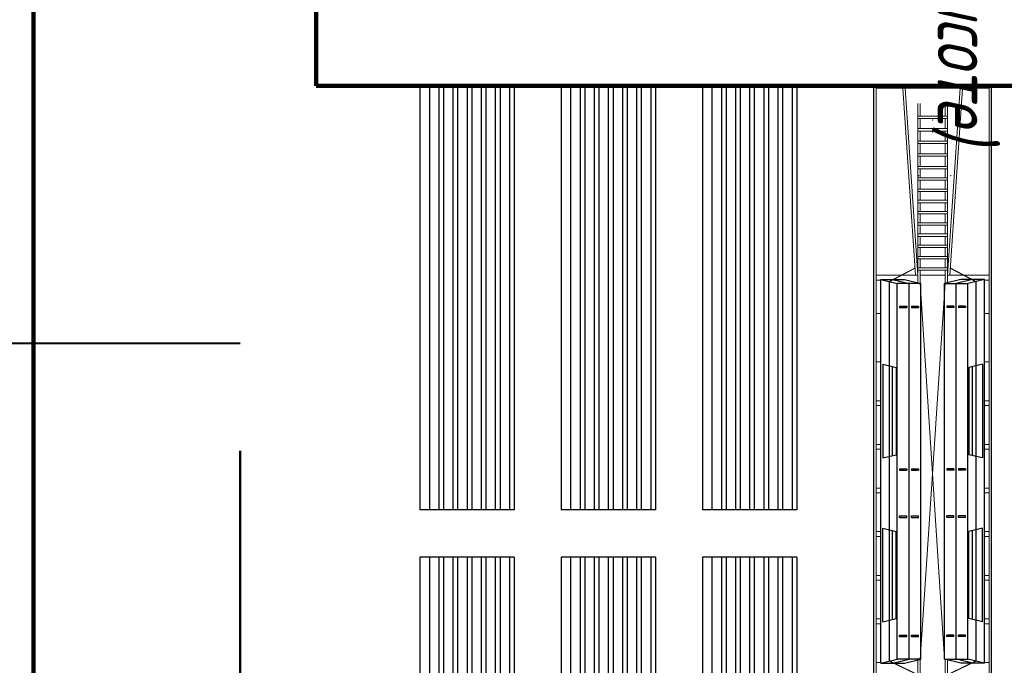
# Model space of a CAD drawing. Header units: millimetres. Extents: x 2204655785 to 2205143108, y 485765510 to 486291538.
# Tile 17 of 156: x 2204893965 to 2204914871, y 486137658 to 486151362. Entities that reach past the tile are written whole.
import ezdxf
from ezdxf.enums import TextEntityAlignment as Align
from ezdxf.lldxf.tags import DXFTag

# ---------------------------------------------------------------- set-up
doc = ezdxf.new("R2010")
doc.units = ezdxf.units.MM
doc.linetypes.add('DASHEDX2', pattern=[38.1, 25.4, -12.7])
doc.linetypes.add('НЕВИДИМАЯX2', pattern=[19.05, 12.7, -6.35])
for name, color, linetype in [('206ППР Панелевоз', 7, 'Continuous'), ('ППР_Дороги рабочие', 30, 'Continuous'), ('ППР_Инлоудеры', 7, 'Continuous'), ('ППР_Опасная зона от крана', 1, 'Continuous'), ('ППР_Панелевозы', 7, 'Continuous'), ('ППР_Разрез', 5, 'Continuous'), ('ППР_Складирование', 7, 'Continuous'), ('ППР_Стрела', 7, 'Continuous')]:
    doc.layers.add(name, color=color, linetype=linetype)
doc.styles.add('ППРк_М1-1', font='GOST_Common Italic.ttf', dxfattribs={"height": 800})
doc.styles.add('ППРк_М1-1кран', font='GOST_Common Italic.ttf', dxfattribs={"width": 0.8, "height": 600})
tags = doc.linetypes.add('опасная зона_Кран', pattern='A,30,-8,4,-8,30,-8,4,-8,30,-8,4,[230,Bbox.shx,S=2.5,R=0,X=0,Y=-10],-6', length=148).pattern_tags.tags
tags[24] = DXFTag(74, 5)

# ---------------------------------------------------------------- blocks, each defined once
blk = doc.blocks.new('*U443')
at = {"layer": 'ППР_Опасная зона от крана', "linetype": 'опасная зона_Кран', "lineweight": 80, "ltscale": 100}
blk.add_arc((23215, 0), 50270, 270, 90, dxfattribs=at)
at = {"layer": 'ППР_Стрела', "linetype": 'НЕВИДИМАЯX2', "lineweight": 50, "ltscale": 100}
blk.add_arc((23215, 0), 38700, 270, 90, dxfattribs=at)
at = {"layer": 'ППР_Стрела', "linetype": 'Continuous', "lineweight": 100}
blk.add_arc((23215, 0), 30700, 270, 90, dxfattribs=at)
at = {"style": 'ППРк_М1-1', "width": 0.8}
for tag, p, height, flags in [('ОПАСНАЯ_ЗОНА', (25480.86, 21929.55), 800, 1), ('ОТЛЕТ_ГРУЗА', (25413.72, 20678.22), 800, 1), ('Кол-во_элементов', (2695.66, -1978.25), 1200, 8)]:
    blk.add_attdef(tag, p, '', height=height, dxfattribs=dict(at, flags=flags))
at = {"style": 'ППРк_М1-1', "width": 0.8, "flags": 8}
blk.add_attdef('МАРКА_КРАНА', text='', height=1200, dxfattribs=at).set_placement((8837.5, 818.17), align=Align.CENTER)
blk.add_attdef('ВЫСОТА', text='', height=1200, dxfattribs=at).set_placement((9134.89, -8454.02), align=Align.MIDDLE_CENTER)
at = {"layer": 'Defpoints', "style": 'ППРк_М1-1', "width": 0.8, "flags": 1}
for tag, p in [('МАКСИМАЛЬНАЯ_ДЛИНА_ГРУЗА', (25470.43, 19233.22)), ('ШИРИНА_ГРУЗА', (25397.01, 17803.51))]:
    blk.add_attdef(tag, p, '', height=800, dxfattribs=at)
at = {"layer": 'ППР_Разрез', "style": 'ППРк_М1-1кран', "width": 0.8, "flags": 8}
for tag, p in [('РАЗРЕЗ2', (-1027.85, 55181.17)), ('РАЗРЕЗ', (-1731.87, -54129.29))]:
    blk.add_attdef(tag, p, '', height=800, dxfattribs=at)
at = {"layer": 'ППР_Стрела', "style": 'ППРк_М1-1кран', "width": 0.8, "flags": 8}
for tag, p in [('ВЫСОТА_КРЮКА_ГОРИЗ', (-19652.89, 21607.87)), ('ГАБАРИТ_СТРЕЛЫ', (-25019.84, 21408.72)), ('ВЫСОТА_КРЮКА_НАКЛ', (-20393.31, 20761.66)), ('ВЫЛЕТ', (-16616.63, 14016.8))]:
    blk.add_attdef(tag, p, '', height=800, rotation=317, dxfattribs=at)
blk = doc.blocks.new('A$C1C624D33')
at = {"color": 7, "lineweight": 30, "flags": 128}
for points in [[(0, 0), (0, 2)], [(9, 2), (0, 2)], [(9, 0), (9, 2)], [(9, 1.8), (0, 1.8)], [(9, 1.6), (0, 1.6)], [(9, 1.5), (0, 1.5)], [(9, 1.3), (0, 1.3)], [(9, 1.2), (0, 1.2)], [(9, 1), (0, 1)], [(9, 0.9), (0, 0.9)], [(9, 0.7), (0, 0.7)], [(9, 0.6), (0, 0.6)], [(9, 0.4), (0, 0.4)], [(9, 0.3), (0, 0.3)], [(9, 0.1), (0, 0.1)], [(9, 0), (0, 0)]]:
    blk.add_lwpolyline(points, dxfattribs=at)
blk = doc.blocks.new('*U684')
at = {"layer": 'ППР_Инлоудеры', "lineweight": 50, "xscale": 1000, "yscale": 1000, "zscale": 1000, "rotation": 74.04553586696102}
blk.add_blockref('A$C1C624D33', (-275, -4602), dxfattribs=at)
blk = doc.blocks.new('*U685')
at = {"layer": 'ППР_Дороги рабочие', "color": 0, "linetype": 'ByBlock', "lineweight": -2, "transparency": 16777216}
blk.add_blockref('*U684', (0, 0), dxfattribs=at)
blk = doc.blocks.new('*U758')
at = {"layer": 'ППР_Панелевозы', "rotation": 292.1483980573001}
blk.add_blockref('*U685', (0, 0), dxfattribs=at)
blk = doc.blocks.new('*U759')
at = {"layer": 'ППР_Дороги рабочие', "color": 0, "linetype": 'ByBlock', "lineweight": -2, "transparency": 16777216}
blk.add_blockref('*U758', (0, 0), dxfattribs=at)
blk = doc.blocks.new('*U757')
at = {"layer": 'ППР_Дороги рабочие', "rotation": 353.8060660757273}
blk.add_blockref('*U759', (0, 0), dxfattribs=at)
blk = doc.blocks.new('*U756')
at = {"layer": 'ППР_Складирование', "color": 0, "linetype": 'ByBlock', "lineweight": -2, "transparency": 16777216}
for p in [(0, 6000), (0, 3000), (0, 0)]:
    blk.add_blockref('*U757', p, dxfattribs=at)
blk = doc.blocks.new('*U53')
at = {"layer": '206ППР Панелевоз'}
for p, q in [((6885, 1254), (-8238, 1254)), ((-8238, -1246), (-8238, 1254)), ((6885, -1246), (-8238, -1246))]:
    blk.add_line(p, q, dxfattribs=at)
at = {"layer": '206ППР Панелевоз', "lineweight": 9}
for p, q in [((-8188, -1196), (-8188, 1204)), ((6835, 1204), (-8188, 1204)), ((-4217, 682), (-4217, 1204)), ((-4117, 1104), (-4117, 1204)), ((-3405, 1104), (-3405, 1204)), ((-2382, 1104), (-2382, 1204)), ((-1556, 1104), (-1556, 1204)), ((-1456, 1104), (-1456, 1204)), ((-629, 1104), (-629, 1204)), ((-529, 1104), (-529, 1204)), ((298, 1104), (298, 1204)), ((398, 1104), (398, 1204)), ((1224, 1104), (1224, 1204)), ((1324, 1104), (1324, 1204)), ((2151, 1104), (2151, 1204)), ((2251, 1104), (2251, 1204)), ((3077, 1104), (3077, 1204)), ((3177, 1104), (3177, 1204)), ((4004, 1104), (4004, 1204)), ((-4217, 369), (-8184, 638)), ((-4217, 319), (-4217, 660)), ((-4217, 319), (-8188, 588)), ((-4062, 319), (-7867, 319)), ((-7598, 269), (-7867, 269)), ((-7598, 319), (-7598, -311)), ((-7548, 319), (-7548, -311)), ((-7330, 269), (-7548, 269)), ((-7330, 319), (-7330, -311)), ((-7280, 319), (-7280, -311)), ((-7062, 269), (-7280, 269)), ((-7062, 319), (-7062, -311)), ((-7012, 319), (-7012, -311)), ((-6793, 269), (-7012, 269)), ((-6793, 319), (-6793, -311)), ((-6743, 319), (-6743, -311)), ((-6525, 269), (-6743, 269)), ((-6525, 319), (-6525, -311)), ((-6475, 319), (-6475, -311)), ((-6287, 269), (-6475, 269)), ((-6287, 319), (-6287, -311)), ((-6237, 319), (-6237, -311)), ((-6048, 269), (-6237, 269)), ((-6048, 319), (-6048, -311)), ((-5998, 319), (-5998, -311)), ((-5809, 269), (-5998, 269)), ((-5809, 319), (-5809, -311)), ((-5759, 319), (-5759, -311)), ((-5571, 269), (-5759, 269)), ((-5571, 319), (-5571, -311)), ((-5521, 319), (-5521, -311)), ((-5332, 269), (-5521, 269)), ((-5332, 319), (-5332, -311)), ((-5282, 319), (-5282, -311)), ((-5094, 269), (-5282, 269)), ((-5094, 319), (-5094, -311)), ((-5044, 319), (-5044, -311)), ((-4855, 269), (-5044, 269)), ((-4855, 319), (-4855, -311)), ((-4805, 319), (-4805, -311)), ((-4616, 269), (-4805, 269)), ((-4616, 319), (-4616, -311)), ((-4566, 319), (-4566, -311)), ((-4378, 269), (-4566, 269)), ((-4378, 319), (-4378, -311)), ((-4328, 319), (-4328, -311)), ((-4050, 269), (-4328, 269)), ((-4217, -261), (-4217, 269)), ((3937, -261), (-4050, 269)), ((3933, 254), (-4050, -261)), ((6835, 269), (3937, 269)), ((6835, 319), (3949, 319)), ((-4217, -311), (-8188, -581)), ((-4217, -361), (-8184, -630)), ((-7867, -261), (-7598, -261)), ((-6185, -311), (-7867, -311)), ((-7548, -261), (-7330, -261)), ((-7280, -261), (-7062, -261)), ((-7012, -261), (-6793, -261)), ((-6743, -261), (-6525, -261)), ((-6475, -261), (-6287, -261)), ((-6237, -261), (-6048, -261)), ((-6185, -311), (-4062, -311)), ((-5998, -261), (-5809, -261)), ((-5759, -261), (-5571, -261)), ((-5521, -261), (-5332, -261)), ((-5282, -261), (-5094, -261)), ((-5044, -261), (-4855, -261)), ((-4805, -261), (-4616, -261)), ((-4566, -261), (-4378, -261)), ((-4328, -261), (-4050, -261)), ((-4217, -311), (-4217, -652)), ((3937, -261), (6835, -261)), ((3949, -311), (6835, -311)), ((-4217, -674), (-4217, -1196)), ((6835, -1196), (-8188, -1196)), ((-7588, -1246), (-7571, -1246)), ((-7569, -1246), (-7588, -1246)), ((-7588, -1246), (-7588, -1248)), ((-7571, -1246), (-7569, -1246)), ((-7569, -1246), (-7569, -1244)), ((-7569, -1244), (-7569, -1246)), ((-7569, -1246), (-7569, -1246)), ((-5877, -1246), (-5860, -1246)), ((-5858, -1246), (-5877, -1246)), ((-5877, -1246), (-5877, -1248)), ((-5860, -1246), (-5858, -1246)), ((-5858, -1246), (-5858, -1244)), ((-5858, -1244), (-5858, -1246)), ((-5858, -1246), (-5858, -1246)), ((-4117, -1096), (-4117, -1196)), ((-3405, -1096), (-3405, -1196)), ((-2382, -1096), (-2382, -1196)), ((-1556, -1096), (-1556, -1196)), ((-1456, -1096), (-1456, -1196)), ((-629, -1096), (-629, -1196)), ((-529, -1096), (-529, -1196)), ((298, -1096), (298, -1196)), ((398, -1096), (398, -1196)), ((1224, -1096), (1224, -1196)), ((1324, -1096), (1324, -1196)), ((2151, -1096), (2151, -1196)), ((2251, -1096), (2251, -1196)), ((3077, -1096), (3077, -1196)), ((3177, -1096), (3177, -1196)), ((4004, -1096), (4004, -1196))]:
    blk.add_line(p, q, dxfattribs=at)
at = {"layer": '206ППР Панелевоз', "lineweight": 25}
for p, q in [((4017, 1104), (-4130, 1104)), ((-4130, 1104), (-4046, 754)), ((-4130, 1104), (-4130, 854)), ((-2328, 1064), (-2259, 776)), ((-2328, 1064), (-341, 1064)), ((-341, 1064), (-409, 776)), ((3137, 1064), (1150, 1064)), ((1150, 1064), (1219, 776)), ((3137, 1064), (3069, 776)), ((4017, 1104), (3933, 754)), ((4017, 1104), (4017, 854)), ((-4130, 854), (-4130, 604)), ((-4130, 854), (-4046, 504)), ((-391, 854), (-2278, 854)), ((3087, 854), (1200, 854)), ((4017, 854), (3933, 504)), ((4017, 854), (4017, 604)), ((3933, 754), (-4046, 754)), ((-4046, 504), (-4046, 754)), ((-3561, 704), (-3531, 704)), ((-3561, 704), (-3561, 554)), ((-3531, 704), (-3531, 554)), ((-2259, 776), (-409, 776)), ((-110, 704), (-80, 704)), ((-110, 704), (-110, 554)), ((-80, 704), (-80, 554)), ((920, 704), (890, 704)), ((890, 704), (890, 554)), ((920, 704), (920, 554)), ((3069, 776), (1219, 776)), ((3448, 704), (3418, 704)), ((3418, 704), (3418, 554)), ((3448, 704), (3448, 554)), ((3933, 504), (3933, 754)), ((-4130, 604), (-4046, 254)), ((-4046, 254), (-4046, 504)), ((3933, 504), (-4046, 504)), ((-3561, 554), (-3531, 554)), ((-3561, 454), (-3531, 454)), ((-3561, 454), (-3561, 304)), ((-3531, 454), (-3531, 304)), ((-110, 554), (-80, 554)), ((-110, 454), (-80, 454)), ((-110, 454), (-110, 304)), ((-80, 454), (-80, 304)), ((920, 554), (890, 554)), ((920, 454), (890, 454)), ((890, 454), (890, 304)), ((920, 454), (920, 304)), ((3448, 554), (3418, 554)), ((3448, 454), (3418, 454)), ((3418, 454), (3418, 304)), ((3448, 454), (3448, 304)), ((4017, 604), (3933, 254)), ((3933, 254), (3933, 504)), ((3933, 254), (-4046, 254)), ((-3561, 304), (-3531, 304)), ((-110, 304), (-80, 304)), ((920, 304), (890, 304)), ((3448, 304), (3418, 304)), ((-4130, -596), (-4046, -246)), ((-4046, -246), (-4046, -496)), ((3933, -246), (-4046, -246)), ((-3561, -296), (-3531, -296)), ((-3561, -446), (-3561, -296)), ((-3531, -446), (-3531, -296)), ((-110, -296), (-80, -296)), ((-110, -446), (-110, -296)), ((-80, -446), (-80, -296)), ((920, -296), (890, -296)), ((890, -446), (890, -296)), ((920, -446), (920, -296)), ((3448, -296), (3418, -296)), ((3418, -446), (3418, -296)), ((3448, -446), (3448, -296)), ((4017, -596), (3933, -246)), ((3933, -246), (3933, -496)), ((-4130, -846), (-4046, -496)), ((-4130, -846), (-4130, -596)), ((3933, -496), (-4046, -496)), ((-4046, -496), (-4046, -746)), ((-3561, -446), (-3531, -446)), ((-3561, -546), (-3531, -546)), ((-3561, -696), (-3561, -546)), ((-3531, -696), (-3531, -546)), ((-110, -446), (-80, -446)), ((-110, -546), (-80, -546)), ((-110, -696), (-110, -546)), ((-80, -696), (-80, -546)), ((920, -446), (890, -446)), ((920, -546), (890, -546)), ((890, -696), (890, -546)), ((920, -696), (920, -546)), ((3448, -446), (3418, -446)), ((3448, -546), (3418, -546)), ((3418, -696), (3418, -546)), ((3448, -696), (3448, -546)), ((4017, -846), (3933, -496)), ((4017, -846), (3933, -496)), ((3933, -496), (3933, -746)), ((4017, -846), (4017, -596)), ((-4130, -1096), (-4046, -746)), ((3933, -746), (-4046, -746)), ((-3561, -696), (-3531, -696)), ((-2328, -1056), (-2259, -769)), ((-2259, -769), (-409, -769)), ((-341, -1056), (-409, -769)), ((-110, -696), (-80, -696)), ((920, -696), (890, -696)), ((1150, -1056), (1219, -769)), ((3069, -769), (1219, -769)), ((3137, -1056), (3069, -769)), ((3448, -696), (3418, -696)), ((4017, -1096), (3933, -746)), ((-4130, -1096), (-4130, -846)), ((-391, -846), (-2278, -846)), ((3087, -846), (1200, -846)), ((4017, -1096), (4017, -846)), ((4017, -1096), (-4130, -1096)), ((-2328, -1056), (-341, -1056)), ((3137, -1056), (1150, -1056))]:
    blk.add_line(p, q, dxfattribs=at)
at = {"layer": '206ППР Панелевоз', "lineweight": 20}
for p, q in [((-4088, 929), (-4369, 390)), ((-4082, 919), (-4361, 385)), ((-4088, -921), (-4369, -382)), ((-4082, -911), (-4361, -377))]:
    blk.add_line(p, q, dxfattribs=at)
at = {"layer": '206ППР Панелевоз', "lineweight": 5}
for p, q in [((3975, 929), (-4088, 929)), ((3969, 919), (-4081, 919)), ((4017, 854), (3933, 504)), ((4226, 381), (3969, 919)), ((4236, 382), (3975, 929)), ((3933, 504), (-4046, 504)), ((4226, -374), (3969, -911)), ((4236, -375), (3975, -921)), ((3975, -921), (-4088, -921)), ((3969, -911), (-4082, -911))]:
    blk.add_line(p, q, dxfattribs=at)
at = {"layer": '206ППР Панелевоз', "lineweight": 9}
for p in [(-5548, 1254), (-6329, 390), (-6329, 390), (-7513, 4), (-7513, 4), (-7258, 4), (-7258, 4), (-7258, 4), (-7258, 4), (-6329, -292), (-6329, -292), (-7258, -1246), (-5548, -1246)]:
    blk.add_point(p, dxfattribs=at)
blk = doc.blocks.new('*U797')
at = {"layer": 'ППР_Панелевозы', "rotation": 292.1483980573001}
blk.add_blockref('*U685', (0, 0), dxfattribs=at)
blk = doc.blocks.new('*U798')
at = {"layer": 'ППР_Дороги рабочие', "color": 0, "linetype": 'ByBlock', "lineweight": -2, "transparency": 16777216}
blk.add_blockref('*U797', (0, 0), dxfattribs=at)
blk = doc.blocks.new('*U795')
at = {"layer": 'ППР_Дороги рабочие', "rotation": 353.8060660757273}
blk.add_blockref('*U798', (0, 0), dxfattribs=at)
blk = doc.blocks.new('*U796')
at = {"layer": 'ППР_Складирование', "color": 0, "linetype": 'ByBlock', "lineweight": -2, "transparency": 16777216}
for p in [(0, 6000), (0, 3000), (0, 0)]:
    blk.add_blockref('*U795', p, dxfattribs=at)

msp = doc.modelspace()

# ---------------------------------------------------------------- block references
ref = msp.add_blockref('*U443', (2204922508, 486164274), dxfattribs=dict(rotation=270))
ref.add_attrib('ВЫСОТА', '(14 секций по высоте)', dxfattribs={"height": 1200, "rotation": 270, "style": 'ППРк_М1-1', "width": 0.8}).set_placement((2204914054, 486155139), align=Align.MIDDLE_CENTER)

# ---------------------------------------------------------------- next in the draw order: linework, layer by layer
for points in [[(2205043258, 486291527), (2205049258, 486291538), (2205049289, 486274116, 0.413702), (2205061289, 486262137), (2205072258, 486262137), (2205072258, 486106029), (2204894258, 486106029), (2204894258, 486206385), (2204918646, 486247176), (2205031315, 486247176, 0.415837), (2205043268, 486259129), (2205043258, 486291527)], [(2204966658, 486112029), (2204931258, 486112029, -0.414214), (2204919258, 486124029), (2204919258, 486131029), (2204915258, 486131029), (2204915258, 486149957), (2204900258, 486149957), (2204900258, 486170463), (2204903758, 486172484), (2204903758, 486181484), (2204912758, 486181484), (2204912758, 486222322, -0.135534), (2204914459, 486228480), (2204918556, 486235334, -0.263867), (2204928856, 486241176)]]:
    msp.add_lwpolyline(points, format="xyb")
at = {"color": 3, "linetype": 'DASHEDX2', "lineweight": 50, "ltscale": 300}
msp.add_lwpolyline([(2204902258, 486134594), (2204898649, 486134594), (2204898649, 486144493), (2204882793, 486144483), (2204882803, 486127081), (2204880403, 486127081), (2204880403, 486095929), (2204884322, 486095929), (2204884338, 486069572), (2204901997, 486069572), (2204901984, 486080112), (2204902291, 486080112), (2204902258, 486134594)], dxfattribs=at)
at = {"layer": 'ППР_Дороги рабочие', "lineweight": 100}
for p, q in [((2204894258, 486131029), (2204894258, 486206385)), ((2204900258, 486149957), (2204900258, 486170463)), ((2204915258, 486149957), (2204900258, 486149957))]:
    msp.add_line(p, q, dxfattribs=at)

# ---------------------------------------------------------------- next in the draw order: block references
at = {"rotation": 270}
msp.add_blockref('*U53', (2204913345, 486141719), dxfattribs=at)
at = {"layer": 'ППР_Складирование', "rotation": 89.99999999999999}
for name, p in [('*U796', (2204909463, 486145457)), ('*U756', (2204909463, 486135457))]:
    msp.add_blockref(name, p, dxfattribs=at)

doc.saveas('drawing.dxf')
